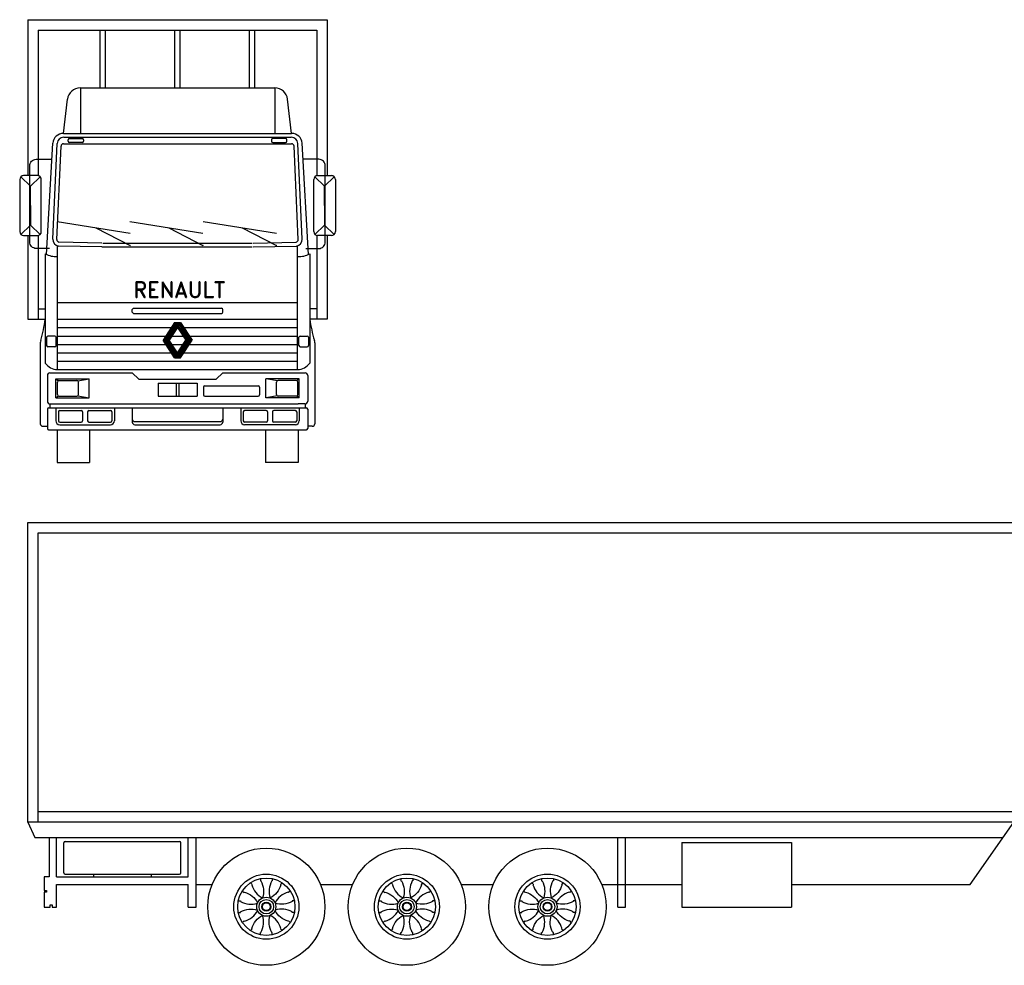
# Model space of a CAD drawing. Extents: x -0.1 to 12.5, y 2.1 to 16.4.
# Tile 2 of 3: x -0.1 to 7.5, y 9.2 to 16.4. Entities that reach past the tile are written whole.
import ezdxf
from ezdxf.enums import TextEntityAlignment as Align

# ---------------------------------------------------------------- set-up
doc = ezdxf.new("R2010")
doc.units = 0
doc.layers.add('VEICOLI', color=7, linetype='CONTINUOUS')
doc.styles.add('ROMAND', font='romand')

msp = doc.modelspace()

# ---------------------------------------------------------------- linework, layer by layer
at = {"layer": 'VEICOLI'}
for p, q in [((0, 16.432), (0, 15.2344)), ((0, 16.432), (2.3, 16.432)), ((2.3, 16.432), (2.3, 15.2344)), ((0.08, 16.352), (0.08, 15.2337)), ((0.08, 16.352), (2.22, 16.352)), ((0.5569, 15.9091), (0.5569, 16.352)), ((0.5969, 15.9091), (0.5969, 16.352)), ((1.13, 15.9091), (1.13, 16.352)), ((1.17, 15.9091), (1.17, 16.352)), ((1.7031, 15.9091), (1.7031, 16.352)), ((1.7431, 15.9091), (1.7431, 16.352)), ((2.22, 16.352), (2.22, 15.2337)), ((0.4034, 15.9091), (1.8966, 15.9091)), ((0.4034, 15.9091), (0.4034, 15.5591)), ((1.8966, 15.9091), (1.8966, 15.5591)), ((0.2732, 15.5591), (0.3041, 15.8209)), ((2.0268, 15.5591), (1.9959, 15.8209)), ((0.2732, 15.5591), (2.0268, 15.5591)), ((0.2758, 15.5292), (2.0242, 15.5292)), ((0.3096, 15.4995), (0.3096, 15.509)), ((0.3196, 15.519), (0.4178, 15.519)), ((0.4278, 15.509), (0.4278, 15.4995)), ((1.8722, 15.509), (1.8722, 15.4995)), ((1.9804, 15.519), (1.8822, 15.519)), ((1.9904, 15.4995), (1.9904, 15.509)), ((0.1446, 14.6282), (0.1933, 15.4838)), ((0.1932, 14.7465), (0.2259, 15.4821)), ((0.2231, 14.7451), (0.255, 15.4601)), ((0.275, 15.4792), (2.025, 15.4792)), ((0.4178, 15.4895), (0.3196, 15.4895)), ((1.8822, 15.4895), (1.9804, 15.4895)), ((2.0769, 14.7451), (2.045, 15.4601)), ((2.1068, 14.7465), (2.0741, 15.4821)), ((2.1554, 14.6282), (2.1067, 15.4838)), ((-0.0625, 15.2044), (-0.0625, 14.8045)), ((-0.0537, 15.2256), (0.0205, 15.1547)), ((0, 15.2344), (-0.0325, 15.2344)), ((0.0736, 15.2344), (0, 15.2344)), ((0.0205, 15.1547), (0.0948, 15.2256)), ((0.1036, 14.8045), (0.1036, 15.2044)), ((2.1964, 14.8045), (2.1964, 15.2044)), ((2.2795, 15.1547), (2.2052, 15.2256)), ((2.2264, 15.2344), (2.3, 15.2344)), ((2.3537, 15.2256), (2.2795, 15.1547)), ((2.3, 15.2344), (2.3325, 15.2344)), ((2.3625, 15.2044), (2.3625, 14.8045)), ((0.0205, 15.0044), (0.0205, 15.1547)), ((2.2795, 15.0044), (2.2795, 15.1547)), ((0.0205, 15.0044), (0.0205, 14.8541)), ((2.2795, 15.0044), (2.2795, 14.8541)), ((-0.0537, 14.7832), (0.0205, 14.8541)), ((0.0205, 14.8541), (0.0948, 14.7832)), ((0.2244, 14.8817), (0.7862, 14.7925)), ((0.5233, 14.8342), (0.7862, 14.6989)), ((0.7837, 14.8817), (1.3455, 14.7925)), ((1.0827, 14.8342), (1.3455, 14.6989)), ((1.3481, 14.8817), (1.9099, 14.7925)), ((1.647, 14.8342), (1.9099, 14.6989)), ((2.2795, 14.8541), (2.2052, 14.7832)), ((2.3537, 14.7832), (2.2795, 14.8541)), ((-0.0325, 14.7745), (0, 14.7745)), ((0, 14.7745), (0.0736, 14.7745)), ((0, 14.7745), (0, 14.132)), ((0.08, 14.7751), (0.08, 14.132)), ((2.22, 14.7751), (2.22, 14.132)), ((2.3, 14.7745), (2.2264, 14.7745)), ((2.3325, 14.7745), (2.3, 14.7745)), ((2.3, 14.7745), (2.3, 14.132)), ((0.2271, 13.745), (0.2271, 14.6962)), ((0.5689, 14.6873), (0.2361, 14.6941)), ((0.5695, 14.7173), (0.2389, 14.724)), ((0.5759, 14.7169), (1.7241, 14.7169)), ((0.5759, 14.6869), (1.7241, 14.6869)), ((1.7305, 14.7173), (2.0611, 14.724)), ((1.7311, 14.6873), (2.0639, 14.6941)), ((2.0729, 13.745), (2.0729, 14.6962)), ((0.1344, 14.633), (0.1344, 13.7935)), ((2.1656, 14.633), (2.1656, 13.7935)), ((0.2271, 14.261), (2.0729, 14.261)), ((0.08, 14.212), (0.1344, 14.212)), ((0.8026, 14.187), (0.8026, 14.206)), ((0.8126, 14.216), (1.4874, 14.216)), ((0.8126, 14.177), (1.4874, 14.177)), ((1.4974, 14.187), (1.4974, 14.206)), ((2.22, 14.212), (2.1656, 14.212)), ((0, 14.132), (0.1344, 14.132)), ((0.2271, 14.132), (2.0729, 14.132)), ((1.1277, 14.1064), (1.0385, 13.9708)), ((1.1397, 14.1064), (1.0505, 13.9708)), ((1.1517, 14.1064), (1.0624, 13.9708)), ((1.1636, 14.1064), (1.0744, 13.9708)), ((1.1739, 14.1039), (1.0864, 13.9708)), ((1.1277, 14.1064), (1.1723, 14.1064)), ((1.156, 14.0766), (1.2256, 13.9708)), ((1.162, 14.0857), (1.2376, 13.9708)), ((1.168, 14.0948), (1.2495, 13.9708)), ((1.1723, 14.1064), (1.2615, 13.9708)), ((2.3, 14.132), (2.1656, 14.132)), ((0.2071, 14.003), (0.1544, 14.003)), ((0.2271, 14.0675), (1.1021, 14.0675)), ((0.2271, 14.003), (1.0597, 14.003)), ((1.1076, 14.003), (1.1924, 14.003)), ((1.15, 14.0675), (1.2136, 13.9708)), ((1.1979, 14.0675), (2.0729, 14.0675)), ((1.2403, 14.003), (2.0729, 14.003)), ((2.0929, 14.003), (2.1456, 14.003)), ((0.0954, 13.9504), (0.0954, 13.3296)), ((0.1444, 13.993), (0.1444, 13.9298)), ((0.2071, 13.9198), (0.1544, 13.9198)), ((0.2171, 13.9298), (0.2171, 13.993)), ((0.2271, 13.9385), (1.0597, 13.9385)), ((1.1277, 13.8351), (1.0385, 13.9708)), ((1.0864, 13.9708), (1.0385, 13.9708)), ((1.132, 13.8467), (1.0505, 13.9708)), ((1.138, 13.8558), (1.0624, 13.9708)), ((1.144, 13.8649), (1.0744, 13.9708)), ((1.15, 13.874), (1.0864, 13.9708)), ((1.1076, 13.9385), (1.1924, 13.9385)), ((1.1261, 13.8376), (1.2136, 13.9708)), ((1.1364, 13.8351), (1.2256, 13.9708)), ((1.1483, 13.8351), (1.2376, 13.9708)), ((1.1603, 13.8351), (1.2495, 13.9708)), ((1.1723, 13.8351), (1.2615, 13.9708)), ((1.2136, 13.9708), (1.2615, 13.9708)), ((1.2403, 13.9385), (2.0729, 13.9385)), ((2.0829, 13.9298), (2.0829, 13.993)), ((2.0929, 13.9198), (2.1456, 13.9198)), ((2.1556, 13.993), (2.1556, 13.9298)), ((2.2046, 13.9504), (2.2046, 13.3296)), ((0.2271, 13.874), (1.1021, 13.874)), ((1.1979, 13.874), (2.0729, 13.874)), ((0.2271, 13.8095), (2.0729, 13.8095)), ((1.1277, 13.8351), (1.1723, 13.8351)), ((0.15, 13.7005), (0.15, 13.5325)), ((0.17, 13.7205), (0.8026, 13.7205)), ((0.2271, 13.745), (2.0729, 13.745)), ((0.8026, 13.7205), (0.8526, 13.6705)), ((1.4474, 13.6705), (1.4974, 13.7205)), ((1.4974, 13.7205), (2.13, 13.7205)), ((2.15, 13.7005), (2.15, 13.5325)), ((0.2146, 13.6736), (0.2326, 13.6597)), ((0.2146, 13.529), (0.2146, 13.6736)), ((0.2146, 13.6736), (0.4711, 13.6736)), ((0.2268, 13.5533), (0.2268, 13.6493)), ((0.2389, 13.6614), (0.3768, 13.6614)), ((0.3831, 13.6597), (0.4711, 13.6736)), ((0.3889, 13.5533), (0.3889, 13.6493)), ((0.4711, 13.529), (0.4711, 13.6736)), ((0.8526, 13.6705), (1.4474, 13.6705)), ((1, 13.6405), (1.3, 13.6405)), ((1, 13.6405), (1, 13.5405)), ((1.14, 13.6405), (1.14, 13.5405)), ((1.16, 13.6405), (1.16, 13.5405)), ((1.3, 13.6405), (1.3, 13.5405)), ((1.36, 13.6205), (1.7689, 13.6205)), ((2.0854, 13.6736), (1.8289, 13.6736)), ((1.8289, 13.529), (1.8289, 13.6736)), ((1.9169, 13.6597), (1.8289, 13.6736)), ((1.9111, 13.5533), (1.9111, 13.6493)), ((2.0611, 13.6614), (1.9232, 13.6614)), ((2.0854, 13.6736), (2.0674, 13.6597)), ((2.0732, 13.5533), (2.0732, 13.6493)), ((2.0854, 13.529), (2.0854, 13.6736)), ((0.2146, 13.529), (0.2326, 13.5429)), ((0.2389, 13.5411), (0.3768, 13.5411)), ((0.3831, 13.5429), (0.4711, 13.529)), ((1, 13.5405), (1.3, 13.5405)), ((1.35, 13.6105), (1.35, 13.5505)), ((1.36, 13.5405), (1.7689, 13.5405)), ((1.7789, 13.6105), (1.7789, 13.5505)), ((1.9169, 13.5429), (1.8289, 13.529)), ((2.0611, 13.5411), (1.9232, 13.5411)), ((2.0854, 13.529), (2.0674, 13.5429)), ((0.15, 13.5325), (0.15, 13.502)), ((0.17, 13.482), (0.17, 13.452)), ((0.17, 13.482), (0.2241, 13.482)), ((0.2146, 13.529), (0.4711, 13.529)), ((0.2241, 13.482), (2.0759, 13.482)), ((2.0854, 13.529), (1.8289, 13.529)), ((2.13, 13.482), (2.0759, 13.482)), ((2.13, 13.482), (2.13, 13.452)), ((2.15, 13.5325), (2.15, 13.502)), ((0.15, 13.442), (0.15, 13.292)), ((0.16, 13.452), (2.14, 13.452)), ((0.2146, 13.452), (0.2146, 13.352)), ((0.2346, 13.422), (0.2346, 13.352)), ((0.2446, 13.432), (0.4096, 13.432)), ((0.4196, 13.422), (0.4196, 13.352)), ((0.4596, 13.422), (0.4596, 13.352)), ((0.4696, 13.432), (0.6346, 13.432)), ((0.6446, 13.422), (0.6446, 13.352)), ((0.6646, 13.452), (0.6646, 13.352)), ((0.8026, 13.452), (0.8026, 13.342)), ((1.4974, 13.452), (1.4974, 13.342)), ((1.6354, 13.452), (1.6354, 13.352)), ((1.6554, 13.422), (1.6554, 13.352)), ((1.8304, 13.432), (1.6654, 13.432)), ((1.8404, 13.422), (1.8404, 13.352)), ((1.8804, 13.422), (1.8804, 13.352)), ((2.0554, 13.432), (1.8904, 13.432)), ((2.0654, 13.422), (2.0654, 13.352)), ((2.0854, 13.452), (2.0854, 13.352)), ((2.15, 13.442), (2.15, 13.292)), ((0.2446, 13.342), (0.4096, 13.342)), ((0.2446, 13.322), (0.6346, 13.322)), ((0.4696, 13.342), (0.6346, 13.342)), ((0.8226, 13.3457), (1.4774, 13.3457)), ((0.8226, 13.322), (1.4774, 13.322)), ((1.8304, 13.342), (1.6654, 13.342)), ((2.0554, 13.322), (1.6654, 13.322)), ((2.0554, 13.342), (1.8904, 13.342)), ((0.1154, 13.3096), (0.15, 13.3096)), ((0.16, 13.282), (2.14, 13.282)), ((0.2241, 13.282), (0.2241, 13.032)), ((0.4741, 13.282), (0.4741, 13.032)), ((1.8259, 13.282), (1.8259, 13.032)), ((2.0759, 13.282), (2.0759, 13.032)), ((2.1846, 13.3096), (2.15, 13.3096)), ((0.2241, 13.032), (0.4741, 13.032)), ((2.0759, 13.032), (1.8259, 13.032)), ((0, 10.2708), (0, 12.5708)), ((0, 12.5708), (10, 12.5708)), ((0, 12.5708), (10, 12.5708)), ((0, 10.2708), (0, 12.5708)), ((0.08, 12.4908), (9.92, 12.4908)), ((0.08, 10.2708), (0.08, 12.4908)), ((0.08, 10.3508), (9.92, 10.3508)), ((10, 10.2708), (0, 10.2708)), ((0, 10.2708), (0.0534, 10.1526)), ((7.2382, 9.7906), (7.574, 10.2708)), ((0.0534, 10.1526), (7.4913, 10.1526)), ((0.1627, 10.1526), (0.1627, 9.8506)), ((0.22, 9.8506), (0.22, 10.1526)), ((1.2321, 9.8506), (1.2321, 10.1526)), ((1.2921, 9.6172), (1.2921, 10.1526)), ((4.5321, 9.6172), (4.5321, 10.1526)), ((4.5921, 9.6172), (4.5921, 10.1526)), ((0.2761, 9.8806), (0.2761, 10.1106)), ((0.2861, 10.1206), (1.1661, 10.1206)), ((1.1761, 9.8806), (1.1761, 10.1106)), ((5.0241, 10.1149), (5.8664, 10.1149)), ((5.0241, 10.1149), (5.0241, 9.6172)), ((5.8664, 10.1149), (5.8664, 9.6172)), ((0.1627, 9.8506), (0.125, 9.8506)), ((0.125, 9.8506), (0.125, 9.7457)), ((0.22, 9.8506), (1.2321, 9.8506)), ((0.2861, 9.8706), (1.1661, 9.8706)), ((0.5042, 9.8706), (0.5042, 9.8506)), ((0.9479, 9.8706), (0.9479, 9.8506)), ((0.22, 9.6172), (0.22, 9.7906)), ((0.22, 9.7906), (1.2321, 9.7906)), ((1.2321, 9.6172), (1.2321, 9.7906)), ((1.2921, 9.7906), (1.4153, 9.7906)), ((2.2488, 9.7906), (2.4953, 9.7906)), ((3.3288, 9.7906), (3.5753, 9.7906)), ((4.4088, 9.7906), (5.0241, 9.7906)), ((5.8664, 9.7906), (7.2382, 9.7906)), ((0.125, 9.7457), (0.1441, 9.7457)), ((0.1441, 9.7314), (0.125, 9.7314)), ((0.125, 9.7314), (0.125, 9.6172)), ((0.1441, 9.7457), (0.1441, 9.7314)), ((0.125, 9.6172), (0.1725, 9.6172)), ((0.1725, 9.6172), (0.1725, 9.6363)), ((0.1725, 9.6363), (0.1867, 9.6363)), ((0.1867, 9.6363), (0.1867, 9.6172)), ((0.1867, 9.6172), (0.22, 9.6172)), ((1.2321, 9.6172), (1.2921, 9.6172)), ((4.5321, 9.6172), (4.5921, 9.6172)), ((5.0241, 9.6172), (5.8664, 9.6172))]:
    msp.add_line(p, q, dxfattribs=at)
for points in [[(0.1655, 14.6753), (0.0646, 14.6753, -0.414214), (0.0146, 14.7253), (0.0146, 15.3099, -0.414214), (0.0646, 15.3599), (0.1865, 15.3599)], [(2.1345, 14.6753), (2.2354, 14.6753, 0.414214), (2.2854, 14.7253), (2.2854, 15.3099, 0.414214), (2.2354, 15.3599), (2.1135, 15.3599)], [(1.7863, 9.8352), (1.7863, 9.8185), (1.7905, 9.8185, -0.206806), (1.8032, 9.688, 1.723661)], [(1.8779, 9.8352), (1.8779, 9.8185), (1.8737, 9.8185, 0.206806), (1.861, 9.688, -1.723661)], [(2.8663, 9.8352), (2.8663, 9.8185), (2.8705, 9.8185, -0.206806), (2.8832, 9.688, 1.723661)], [(2.9579, 9.8352), (2.9579, 9.8185), (2.9537, 9.8185, 0.206806), (2.941, 9.688, -1.723661)], [(3.9463, 9.8352), (3.9463, 9.8185), (3.9505, 9.8185, -0.206806), (3.9632, 9.688, 1.723661)], [(4.0379, 9.8352), (4.0379, 9.8185), (4.0337, 9.8185, 0.206806), (4.021, 9.688, -1.723661)], [(1.7116, 9.8034), (1.7234, 9.7916), (1.7205, 9.7887, 0.205207), (1.8028, 9.6878, -1.723661)], [(1.9526, 9.8034), (1.9408, 9.7916), (1.9437, 9.7887, -0.205207), (1.8614, 9.6878, 1.723661)], [(2.7916, 9.8034), (2.8034, 9.7916), (2.8005, 9.7887, 0.205207), (2.8828, 9.6878, -1.723661)], [(3.0326, 9.8034), (3.0208, 9.7916), (3.0237, 9.7887, -0.205207), (2.9414, 9.6878, 1.723661)], [(3.8716, 9.8034), (3.8834, 9.7916), (3.8805, 9.7887, 0.205207), (3.9628, 9.6878, -1.723661)], [(4.1126, 9.8034), (4.1008, 9.7916), (4.1037, 9.7887, -0.205207), (4.0214, 9.6878, 1.723661)], [(1.6495, 9.7413), (1.6613, 9.7295), (1.6643, 9.7325, -0.205207), (1.7651, 9.6501, 1.723661)], [(2.0147, 9.7413), (2.0029, 9.7295), (1.9999, 9.7325, 0.205207), (1.8991, 9.6501, -1.723661)], [(2.7295, 9.7413), (2.7413, 9.7295), (2.7443, 9.7325, -0.205207), (2.8451, 9.6501, 1.723661)], [(3.0947, 9.7413), (3.0829, 9.7295), (3.0799, 9.7325, 0.205207), (2.9791, 9.6501, -1.723661)], [(3.8095, 9.7413), (3.8213, 9.7295), (3.8243, 9.7325, -0.205207), (3.9251, 9.6501, 1.723661)], [(4.1747, 9.7413), (4.1629, 9.7295), (4.1599, 9.7325, 0.205207), (4.0591, 9.6501, -1.723661)], [(1.6178, 9.6647), (1.6345, 9.6647), (1.6345, 9.6606, 0.205207), (1.764, 9.6475, -1.723661)], [(2.0464, 9.6647), (2.0297, 9.6647), (2.0297, 9.6606, -0.205207), (1.9002, 9.6475, 1.723661)], [(2.6978, 9.6647), (2.7145, 9.6647), (2.7145, 9.6606, 0.205207), (2.844, 9.6475, -1.723661)], [(3.1264, 9.6647), (3.1097, 9.6647), (3.1097, 9.6606, -0.205207), (2.9802, 9.6475, 1.723661)], [(3.7778, 9.6647), (3.7945, 9.6647), (3.7945, 9.6606, 0.205207), (3.924, 9.6475, -1.723661)], [(4.2064, 9.6647), (4.1897, 9.6647), (4.1897, 9.6606, -0.205207), (4.0602, 9.6475, 1.723661)], [(1.6178, 9.5769), (1.6345, 9.5769), (1.6345, 9.5811, -0.205207), (1.764, 9.5942, 1.723661)], [(1.6495, 9.5003), (1.6613, 9.5121), (1.6643, 9.5092, 0.205207), (1.7651, 9.5915, -1.723661)], [(1.7116, 9.4382), (1.7234, 9.45), (1.7205, 9.453, -0.205207), (1.8028, 9.5538, 1.723661)], [(1.7863, 9.4064), (1.7863, 9.4231), (1.7905, 9.4231, 0.206806), (1.8032, 9.5536, -1.723661)], [(1.8779, 9.4064), (1.8779, 9.4231), (1.8737, 9.4231, -0.206806), (1.861, 9.5536, 1.723661)], [(1.9526, 9.4382), (1.9408, 9.45), (1.9437, 9.453, 0.205207), (1.8614, 9.5538, -1.723661)], [(2.0147, 9.5003), (2.0029, 9.5121), (1.9999, 9.5092, -0.205207), (1.8991, 9.5915, 1.723661)], [(2.0464, 9.5769), (2.0297, 9.5769), (2.0297, 9.5811, 0.205207), (1.9002, 9.5942, -1.723661)], [(2.6978, 9.5769), (2.7145, 9.5769), (2.7145, 9.5811, -0.205207), (2.844, 9.5942, 1.723661)], [(2.7295, 9.5003), (2.7413, 9.5121), (2.7443, 9.5092, 0.205207), (2.8451, 9.5915, -1.723661)], [(2.7916, 9.4382), (2.8034, 9.45), (2.8005, 9.453, -0.205207), (2.8828, 9.5538, 1.723661)], [(2.8663, 9.4064), (2.8663, 9.4231), (2.8705, 9.4231, 0.206806), (2.8832, 9.5536, -1.723661)], [(2.9579, 9.4064), (2.9579, 9.4231), (2.9537, 9.4231, -0.206806), (2.941, 9.5536, 1.723661)], [(3.0326, 9.4382), (3.0208, 9.45), (3.0237, 9.453, 0.205207), (2.9414, 9.5538, -1.723661)], [(3.0947, 9.5003), (3.0829, 9.5121), (3.0799, 9.5092, -0.205207), (2.9791, 9.5915, 1.723661)], [(3.1264, 9.5769), (3.1097, 9.5769), (3.1097, 9.5811, 0.205207), (2.9802, 9.5942, -1.723661)], [(3.7778, 9.5769), (3.7945, 9.5769), (3.7945, 9.5811, -0.205207), (3.924, 9.5942, 1.723661)], [(3.8095, 9.5003), (3.8213, 9.5121), (3.8243, 9.5092, 0.205207), (3.9251, 9.5915, -1.723661)], [(3.8716, 9.4382), (3.8834, 9.45), (3.8805, 9.453, -0.205207), (3.9628, 9.5538, 1.723661)], [(3.9463, 9.4064), (3.9463, 9.4231), (3.9505, 9.4231, 0.206806), (3.9632, 9.5536, -1.723661)], [(4.0379, 9.4064), (4.0379, 9.4231), (4.0337, 9.4231, -0.206806), (4.021, 9.5536, 1.723661)], [(4.1126, 9.4382), (4.1008, 9.45), (4.1037, 9.453, 0.205207), (4.0214, 9.5538, -1.723661)], [(4.1747, 9.5003), (4.1629, 9.5121), (4.1599, 9.5092, -0.205207), (4.0591, 9.5915, 1.723661)], [(4.2064, 9.5769), (4.1897, 9.5769), (4.1897, 9.5811, 0.205207), (4.0602, 9.5942, -1.723661)]]:
    msp.add_lwpolyline(points, format="xyb", dxfattribs=at)
at = {"layer": 'VEICOLI', "const_width": 0.005}
for points in [[(0.7837, 14.6989, 1), (0.7887, 14.6989, 1)], [(1.343, 14.6989, 1), (1.348, 14.6989, 1)], [(1.9074, 14.6989, 1), (1.9124, 14.6989, 1)]]:
    msp.add_lwpolyline(points, format="xyb", close=True, dxfattribs=at)
at = {"layer": 'VEICOLI'}
for centre, radius in [((1.8321, 9.6208), 0.45), ((2.9121, 9.6208), 0.45), ((3.9921, 9.6208), 0.45), ((1.8321, 9.6208), 0.25), ((1.8321, 9.6208), 0.22), ((2.9121, 9.6208), 0.25), ((2.9121, 9.6208), 0.22), ((3.9921, 9.6208), 0.25), ((3.9921, 9.6208), 0.22), ((1.8321, 9.6208), 0.0731), ((2.9121, 9.6208), 0.0731), ((3.9921, 9.6208), 0.0731), ((1.8321, 9.6208), 0.0557), ((1.8321, 9.6208), 0.0342), ((1.8321, 9.6208), 0.0294), ((2.9121, 9.6208), 0.0557), ((2.9121, 9.6208), 0.0342), ((2.9121, 9.6208), 0.0294), ((3.9921, 9.6208), 0.0557), ((3.9921, 9.6208), 0.0342), ((3.9921, 9.6208), 0.0294)]:
    msp.add_circle(centre, radius, dxfattribs=at)
for centre, radius, start, end in [((0.4034, 15.8091), 0.1, 90, 173.25873), ((1.8966, 15.8091), 0.1, 6.74127, 90), ((0.2732, 15.4791), 0.08, 90, 176.66502), ((0.2758, 15.4792), 0.05, 90, 176.66502), ((0.3196, 15.509), 0.01, 90, 180), ((0.4178, 15.509), 0.01, 0, 90), ((1.8822, 15.509), 0.01, 90, 180), ((1.9804, 15.509), 0.01, 0, 90), ((2.0242, 15.4792), 0.05, 3.33498, 90), ((2.0268, 15.4791), 0.08, 3.33498, 90), ((0.275, 15.4592), 0.02, 90, 177.45025), ((0.3196, 15.4995), 0.01, 180, 270), ((0.4178, 15.4995), 0.01, 270, 0), ((1.8822, 15.4995), 0.01, 180, 270), ((1.9804, 15.4995), 0.01, 270, 0), ((2.025, 15.4592), 0.02, 2.54975, 90), ((-0.0325, 15.2044), 0.03, 90, 180), ((0.0736, 15.2044), 0.03, 0, 90), ((2.2264, 15.2044), 0.03, 90, 180), ((2.3325, 15.2044), 0.03, 0, 90), ((-0.0325, 14.8045), 0.03, 180, 270), ((0.0736, 14.8045), 0.03, 270, 0), ((2.2264, 14.8045), 0.03, 180, 270), ((2.3325, 14.8045), 0.03, 270, 0), ((0.2431, 14.7436), 0.05, 176.66502, 262.00414), ((0.2431, 14.7436), 0.02, 176.66502, 258.01955), ((0.5759, 14.7369), 0.05, 262.00414, 270), ((2.0569, 14.7436), 0.02, 281.98045, 3.33498), ((2.0569, 14.7436), 0.05, 277.99586, 3.33498), ((0.2136, 14.7901), 0.176, 243.23117, 274.39509), ((2.0864, 14.7901), 0.176, 265.60491, 296.76883), ((0.8126, 14.206), 0.01, 90, 180), ((0.8126, 14.187), 0.01, 180, 270), ((1.4874, 14.206), 0.01, 0, 90), ((1.4874, 14.187), 0.01, 270, 0), ((-1.1125, 14.3179), 1.2606, 343.90541, 351.52167), ((3.4125, 14.3179), 1.2606, 188.47833, 196.09459), ((0.1544, 13.993), 0.01, 90, 180), ((0.2071, 13.993), 0.01, 0, 90), ((2.0929, 13.993), 0.01, 90, 180), ((2.1456, 13.993), 0.01, 0, 90), ((0.1454, 13.9504), 0.05, 158.88557, 180), ((0.1544, 13.9298), 0.01, 180, 270), ((0.2071, 13.9298), 0.01, 270, 0), ((2.0929, 13.9298), 0.01, 180, 270), ((2.1456, 13.9298), 0.01, 270, 0), ((2.1546, 13.9504), 0.05, 0, 21.11443), ((0.2324, 13.8679), 0.1231, 217.19438, 267.5452), ((2.0676, 13.8679), 0.1231, 272.4548, 322.80562), ((0.17, 13.7005), 0.02, 90, 180), ((2.13, 13.7005), 0.02, 0, 90), ((0.2389, 13.6493), 0.0121, 90, 180), ((0.3768, 13.6493), 0.0121, 360, 90), ((1.36, 13.6105), 0.01, 90, 180), ((1.7689, 13.6105), 0.01, 0, 90), ((1.9232, 13.6493), 0.0121, 90, 180), ((2.0611, 13.6493), 0.0121, 0, 90), ((0.2389, 13.5533), 0.0121, 180, 270), ((0.3768, 13.5533), 0.0121, 270, 360), ((1.36, 13.5505), 0.01, 180, 270), ((1.7689, 13.5505), 0.01, 270, 0), ((1.9232, 13.5533), 0.0121, 180, 270), ((2.0611, 13.5533), 0.0121, 270, 0), ((0.17, 13.502), 0.02, 180, 270), ((2.13, 13.502), 0.02, 270, 0), ((0.16, 13.442), 0.01, 90, 180), ((0.2446, 13.422), 0.01, 90, 180), ((0.4096, 13.422), 0.01, 0, 90), ((0.4696, 13.422), 0.01, 90, 180), ((0.6346, 13.422), 0.01, 0, 90), ((1.6654, 13.422), 0.01, 90, 180), ((1.8304, 13.422), 0.01, 360, 90), ((1.8904, 13.422), 0.01, 90, 180), ((2.0554, 13.422), 0.01, 0, 90), ((2.14, 13.442), 0.01, 0, 90), ((0.1154, 13.3296), 0.02, 179.99997, 270), ((0.2446, 13.352), 0.03, 180, 270), ((0.2446, 13.352), 0.01, 180, 270), ((0.4096, 13.352), 0.01, 270, 0), ((0.4696, 13.352), 0.01, 180, 270), ((0.6346, 13.352), 0.03, 270, 0), ((0.6346, 13.352), 0.01, 270, 0), ((0.8226, 13.3657), 0.02, 180, 270), ((0.8226, 13.342), 0.02, 180, 270), ((1.4774, 13.3657), 0.02, 270, 0), ((1.4774, 13.342), 0.02, 270, 0), ((1.6654, 13.352), 0.03, 180, 270), ((1.6654, 13.352), 0.01, 180, 270), ((1.8304, 13.352), 0.01, 270, 0), ((1.8904, 13.352), 0.01, 180, 270), ((2.0554, 13.352), 0.01, 270, 0), ((2.0554, 13.352), 0.03, 270, 0), ((2.1846, 13.3296), 0.02, 270, 0.00003), ((0.16, 13.292), 0.01, 180, 270), ((2.14, 13.292), 0.01, 270, 0), ((0.2861, 10.1106), 0.01, 90, 180), ((1.1661, 10.1106), 0.01, 0, 90), ((0.2861, 9.8806), 0.01, 180, 270), ((1.1661, 9.8806), 0.01, 270, 0)]:
    msp.add_arc(centre, radius, start, end, dxfattribs=at)

# ---------------------------------------------------------------- texts
at = {"layer": 'VEICOLI', "style": 'ROMAND'}
msp.add_text('RENAULT', height=0.12, dxfattribs=at).set_placement((1.1651, 14.2989), align=Align.CENTER)

doc.saveas('drawing.dxf')
